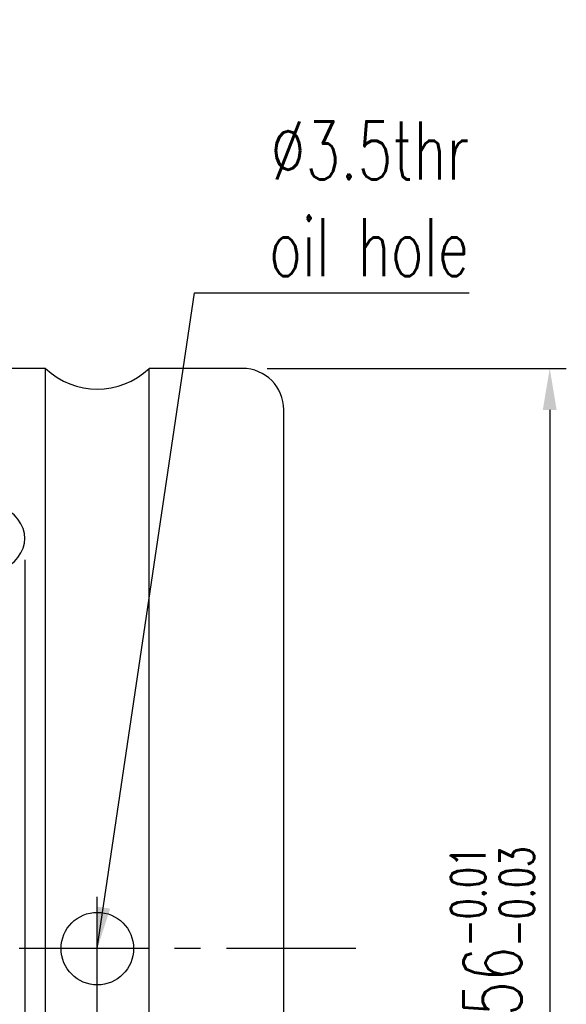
# Model space of a CAD drawing. Extents: x 31 to 308, y 40 to 134.
# Tile 47 of 47: x 150 to 177, y 85 to 133. Entities that reach past the tile are written whole.
import ezdxf

# ---------------------------------------------------------------- set-up
doc = ezdxf.new("R2010")
doc.units = 0
doc.header["$MEASUREMENT"] = 0
doc.linetypes.add('CENTER', pattern=[2, 1.25, -0.25, 0.25, -0.25])
for name, color, linetype in [('CL', 1, 'CENTER'), ('DIM', 4, 'CONTINUOUS'), ('OUT', 3, 'CONTINUOUS')]:
    doc.layers.add(name, color=color, linetype=linetype)
doc.styles.add('CHN', font='SIMPLEX.shx', dxfattribs={"width": 0.7, "bigfont": 'CHINESET.shx'})
doc.styles.add('DIM-7', font='SIMPLEX.shx', dxfattribs={"width": 0.7, "bigfont": 'chineset.shx'})
doc.dimstyles.get("Standard").update_dxf_attribs({"dimscale": 0, "dimtxt": 4, "dimasz": 3, "dimexe": 1, "dimexo": 0.5, "dimgap": 1, "dimtad": 1, "dimdsep": 46, "dimtxsty": 'CHN', "dimcen": 0.09, "dimclrd": 256, "dimclre": 256, "dimclrt": 256, "dimadec": 0, "dimazin": 0, "dimtp": 1, "dimtm": 1, "dimtfac": 0.6, "dimtix": 1, "dimtmove": 2, "dimatfit": 3, "dimfxl": 1, "dimtvp": 0.85, "dimtolj": 1, "dimarcsym": 0})

# ---------------------------------------------------------------- blocks, each defined once
blk = doc.blocks.new('*D1')
at = {"layer": 'DIM', "color": 0, "lineweight": -2, "transparency": 16777216}
for p, q in [((150.651, 106.872), (150.651, 46.512)), ((163.151, 59.703), (163.151, 46.512)), ((161.151, 47.312), (152.651, 47.312))]:
    blk.add_line(p, q, dxfattribs=at)
at = {"layer": 'DIM', "color": 0, "transparency": 16777216}
for points in [[(152.651, 47.646), (152.651, 46.979), (150.651, 47.312)], [(161.151, 47.646), (161.151, 46.979), (163.151, 47.312)]]:
    blk.add_solid(points, dxfattribs=at)
at = {"layer": 'DIM', "color": 0, "transparency": 16777216, "insert": (156.901, 49.512), "char_height": 2.8, "attachment_point": 5, "style": 'DIM-7'}
blk.add_mtext('\\A1;12.5', dxfattribs=at)
blk = doc.blocks.new('*D3')
at = {"layer": 'DIM', "color": 0, "lineweight": -2, "transparency": 16777216}
for p, q in [((162.351, 116.103), (176.783, 116.103)), ((175.983, 114.103), (175.983, 62.103)), ((162.351, 60.103), (176.783, 60.103))]:
    blk.add_line(p, q, dxfattribs=at)
at = {"layer": 'DIM', "color": 0, "transparency": 16777216}
for points in [[(175.65, 114.103), (176.317, 114.103), (175.983, 116.103)], [(175.65, 62.103), (176.317, 62.103), (175.983, 60.103)]]:
    blk.add_solid(points, dxfattribs=at)
at = {"layer": 'DIM', "color": 0, "transparency": 16777216, "insert": (173.223, 88.103), "char_height": 2.8, "attachment_point": 5, "rotation": 90, "style": 'DIM-7'}
blk.add_mtext('\\A1;%%C56{\\H1.68;\\S-0.01^ -0.03;}', dxfattribs=at)

msp = doc.modelspace()

# ---------------------------------------------------------------- linework, layer by layer
at = {"layer": 'CL', "color": 0, "linetype": 'CENTER', "ltscale": 5}
for p, q in [((154.151, 84.353), (154.151, 91.853)), ((166.633, 88.103), (115.461, 88.103))]:
    msp.add_line(p, q, dxfattribs=at)
at = {"layer": 'OUT', "color": 0, "linetype": 'Continuous'}
for p, q in [((151.651, 116.103), (120.151, 116.103)), ((151.651, 92.787), (151.651, 116.103)), ((161.151, 116.103), (156.651, 116.103)), ((156.651, 60.103), (156.651, 116.103)), ((163.151, 62.103), (163.151, 114.103)), ((151.651, 60.103), (151.651, 110.15))]:
    msp.add_line(p, q, dxfattribs=at)
msp.add_circle((154.151, 88.103), 1.75, dxfattribs=at)
for centre, radius, start, end in [((154.151, 118.728), 3.625, 226.3972, 313.6028), ((161.151, 114.103), 2, 0, 90)]:
    msp.add_arc(centre, radius, start, end, dxfattribs=at)
msp.add_ellipse((148.151, 107.902), major_axis=(2.5, 0), ratio=0.738737, start_param=4.712389, end_param=7.853982, dxfattribs=at)

# ---------------------------------------------------------------- texts
at = {"layer": 'DIM', "color": 0, "insert": (172.092, 120.557), "char_height": 2.8, "attachment_point": 9, "style": 'DIM-7'}
msp.add_mtext('\\A1;%%C3.5thr\\Poil hole', dxfattribs=at)

# ---------------------------------------------------------------- dimensions: what is measured, and where the dimension line sits
at = {"layer": 'DIM', "color": 0}
dim = msp.add_linear_dim(base=(175.983, 60.103), p1=(161.151, 116.103), p2=(161.151, 60.103), angle=90, text='%%C<>', dimstyle='STANDARD', override={"dimscale": 0.8, "dimtxt": 3.5, "dimasz": 2.5, "dimexo": 1.5, "dimgap": 1, "dimtxsty": 'DIM-7', "dimclrd": 0, "dimclre": 0, "dimclrt": 0, "dimtol": 1, "dimlim": 0, "dimtp": -0.01, "dimtm": 0.03, "dimtfac": 0.6, "dimtmove": 0, "dimtvp": 0.971429}, dxfattribs=at)
dim.commit()
dim.dimension.update_dxf_attribs({"geometry": '*D3', "text_midpoint": (173.223, 88.103)})
dim = msp.add_linear_dim(base=(150.651, 47.312), p1=(163.151, 60.903), p2=(150.651, 108.072), dimstyle='STANDARD', override={"dimscale": 0.8, "dimtxt": 3.5, "dimasz": 2.5, "dimexo": 1.5, "dimtxsty": 'DIM-7', "dimclrd": 0, "dimclre": 0, "dimclrt": 0, "dimtp": 0, "dimtm": 0, "dimtfac": 1, "dimtmove": 0, "dimtvp": 0.971429}, dxfattribs=at)
dim.commit()
dim.dimension.update_dxf_attribs({"geometry": '*D1', "text_midpoint": (156.901, 49.512)})

# ---------------------------------------------------------------- leaders
at = {"layer": 'DIM', "color": 0, "annotation_type": 0, "has_hookline": 1, "hookline_direction": 0, "text_width": 10.453}
msp.add_leader([(154.151, 88.103), (158.838, 119.757), (160.838, 119.757)], dimstyle='STANDARD', override={"dimscale": 0.8, "dimtxt": 3.5, "dimasz": 2.5, "dimexo": 1.5, "dimgap": 1, "dimtad": 1, "dimtxsty": 'DIM-7', "dimclrd": 0, "dimclre": 4, "dimclrt": 4, "dimtp": 0, "dimtm": 0, "dimtfac": 1, "dimtmove": 0, "dimtvp": 0.971429}, dxfattribs=at)

doc.saveas('drawing.dxf')
